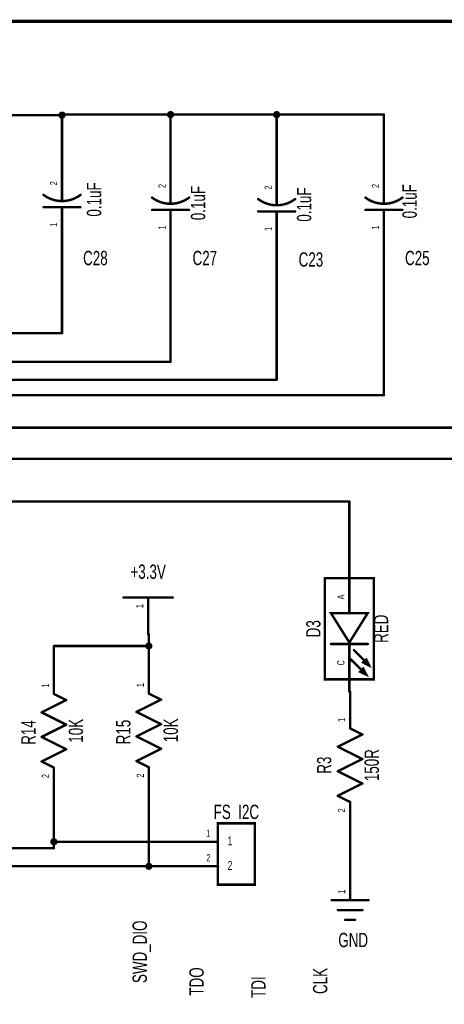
# Model space of a CAD drawing. Extents: x -0.3 to 11.2, y -0.5 to 7.6.
# Tile 13 of 14: x 7.2 to 8.9, y 3.6 to 7.6. Entities that reach past the tile are written whole.
import ezdxf
from ezdxf.enums import TextEntityAlignment as Align

# ---------------------------------------------------------------- set-up
doc = ezdxf.new("R2010")
doc.units = 0
for name, color, linetype in [('Element', 253, 'CONTINUOUS'), ('Net', 50, 'CONTINUOUS'), ('Pin', 50, 'CONTINUOUS'), ('Titles', 253, 'CONTINUOUS')]:
    doc.layers.add(name, color=color, linetype=linetype)

msp = doc.modelspace()

# ---------------------------------------------------------------- linework, layer by layer
at = {"layer": 'Element', "linetype": 'CONTINUOUS'}
for points, const_width in [([(7.3607, 6.8224), (7.3607, 6.8604)], 0.0098), ([(7.2855, 6.8476), (7.2921, 6.8429), (7.299, 6.8387), (7.3061, 6.835), (7.3135, 6.8317), (7.3211, 6.8289), (7.3288, 6.8266), (7.3367, 6.8247), (7.3446, 6.8234), (7.3527, 6.8227), (7.3607, 6.8224), (7.3688, 6.8227), (7.3768, 6.8235), (7.3848, 6.8248), (7.3927, 6.8266), (7.4004, 6.8289), (7.408, 6.8317), (7.4153, 6.835), (7.4225, 6.8387), (7.4294, 6.8429), (7.436, 6.8476)], 0.01), ([(7.7275, 6.8366), (7.7341, 6.8319), (7.741, 6.8277), (7.7481, 6.8239), (7.7555, 6.8207), (7.763, 6.8179), (7.7708, 6.8155), (7.7786, 6.8137), (7.7866, 6.8124), (7.7946, 6.8117), (7.8027, 6.8114), (7.8108, 6.8117), (7.8188, 6.8124), (7.8268, 6.8137), (7.8346, 6.8155), (7.8424, 6.8179), (7.8499, 6.8207), (7.8573, 6.824), (7.8644, 6.8277), (7.8713, 6.8319), (7.8779, 6.8366)], 0.01), ([(7.8027, 6.8114), (7.8027, 6.8494)], 0.0098), ([(8.1595, 6.8306), (8.1661, 6.8259), (8.173, 6.8217), (8.1801, 6.8179), (8.1875, 6.8147), (8.195, 6.8119), (8.2028, 6.8095), (8.2106, 6.8077), (8.2186, 6.8064), (8.2266, 6.8057), (8.2347, 6.8054), (8.2428, 6.8057), (8.2508, 6.8064), (8.2588, 6.8077), (8.2666, 6.8095), (8.2744, 6.8119), (8.2819, 6.8147), (8.2893, 6.818), (8.2964, 6.8217), (8.3033, 6.8259), (8.3099, 6.8306)], 0.01), ([(8.2347, 6.8054), (8.2347, 6.8434)], 0.0098), ([(8.5965, 6.8366), (8.6031, 6.8319), (8.61, 6.8277), (8.6171, 6.8239), (8.6245, 6.8207), (8.632, 6.8179), (8.6398, 6.8155), (8.6476, 6.8137), (8.6556, 6.8124), (8.6636, 6.8117), (8.6717, 6.8114), (8.6798, 6.8117), (8.6878, 6.8124), (8.6958, 6.8137), (8.7036, 6.8155), (8.7114, 6.8179), (8.7189, 6.8207), (8.7263, 6.824), (8.7334, 6.8277), (8.7403, 6.8319), (8.7469, 6.8366)], 0.01), ([(8.6717, 6.8114), (8.6717, 6.8494)], 0.0098), ([(7.4357, 6.7974), (7.2857, 6.7974)], 0.0098), ([(7.3607, 6.7604), (7.3607, 6.7974)], 0.0098), ([(7.8777, 6.7864), (7.7277, 6.7864)], 0.0098), ([(7.8027, 6.7494), (7.8027, 6.7864)], 0.0098), ([(8.3097, 6.7804), (8.1597, 6.7804)], 0.0098), ([(8.2347, 6.7434), (8.2347, 6.7804)], 0.0098), ([(8.7467, 6.7864), (8.5967, 6.7864)], 0.0098), ([(8.6717, 6.7494), (8.6717, 6.7864)], 0.0098), ([(8.4307, 5.2864), (8.6307, 5.2864), (8.6307, 4.8739), (8.4307, 4.8739), (8.4307, 5.2864)], 0.0098), ([(7.6114, 5.2069), (7.8114, 5.2069)], 0.0098), ([(8.5307, 5.1799), (8.5307, 5.1429)], 0.0098), ([(8.5307, 5.0239), (8.6057, 5.1439), (8.4557, 5.1439), (8.5307, 5.0239)], 0.0098), ([(8.4557, 5.0179), (8.6057, 5.0179)], 0.0098), ([(8.5307, 5.0179), (8.5307, 4.9799)], 0.0098), ([(8.5497, 4.9929), (8.6117, 4.9299)], 0.0098), ([(8.5367, 4.9549), (8.5997, 4.8929)], 0.0098), ([(8.5997, 4.9549), (8.5867, 4.9429), (8.6117, 4.9299), (8.5997, 4.9549)], 0.0098), ([(8.5867, 4.9179), (8.5747, 4.9049), (8.5997, 4.8929), (8.5867, 4.9179)], 0.0098), ([(7.3276, 4.8143), (7.3776, 4.7893)], 0.0098), ([(7.714, 4.8162), (7.764, 4.7912)], 0.0098), ([(7.3776, 4.7893), (7.2776, 4.7393)], 0.0098), ([(7.764, 4.7912), (7.664, 4.7412)], 0.0098), ([(7.2776, 4.7393), (7.3776, 4.6893)], 0.0098), ([(7.664, 4.7412), (7.764, 4.6912)], 0.0098), ([(7.3776, 4.6893), (7.2776, 4.6393)], 0.0098), ([(7.764, 4.6912), (7.664, 4.6412)], 0.0098), ([(8.5837, 4.6494), (8.4837, 4.5994)], 0.0098), ([(8.5337, 4.6744), (8.5837, 4.6494)], 0.0098), ([(7.2776, 4.6393), (7.3776, 4.5893)], 0.0098), ([(7.664, 4.6412), (7.764, 4.5912)], 0.0098), ([(7.3776, 4.5893), (7.2776, 4.5393)], 0.0098), ([(7.764, 4.5912), (7.664, 4.5412)], 0.0098), ([(8.4837, 4.5994), (8.5837, 4.5494)], 0.0098), ([(7.2776, 4.5393), (7.3276, 4.5143)], 0.0098), ([(7.664, 4.5412), (7.714, 4.5162)], 0.0098), ([(8.5837, 4.5494), (8.4837, 4.4994)], 0.0098), ([(8.4837, 4.4994), (8.5837, 4.4494)], 0.0098), ([(8.5837, 4.4494), (8.4837, 4.3994)], 0.0098), ([(8.4837, 4.3994), (8.5337, 4.3744)], 0.0098), ([(7.9957, 4.2874), (8.1456, 4.2874), (8.1456, 4.0374), (7.9957, 4.0374), (7.9957, 4.2874)], 0.0098), ([(8.4589, 3.9741), (8.6089, 3.9741)], 0.0098), ([(8.4839, 3.9341), (8.5839, 3.9341)], 0.0098), ([(8.5139, 3.8941), (8.5539, 3.8941)], 0.0098)]:
    msp.add_lwpolyline(points, dxfattribs=dict(at, const_width=const_width))
for points, const_width in [([(7.3583, 6.8604, 1), (7.3632, 6.8604, 1), (7.3583, 6.8604, 1)], 0.0049), ([(7.283, 6.8476, 1), (7.288, 6.8476, 1), (7.283, 6.8476, 1)], 0.005), ([(7.3583, 6.8224, 1), (7.3632, 6.8224, 1), (7.3583, 6.8224, 1)], 0.0049), ([(7.4335, 6.8476, 1), (7.4385, 6.8476, 1), (7.4335, 6.8476, 1)], 0.005), ([(7.725, 6.8366, 1), (7.73, 6.8366, 1), (7.725, 6.8366, 1)], 0.005), ([(7.8002, 6.8494, 1), (7.8052, 6.8494, 1), (7.8002, 6.8494, 1)], 0.0049), ([(7.8754, 6.8366, 1), (7.8804, 6.8366, 1), (7.8754, 6.8366, 1)], 0.005), ([(8.157, 6.8306, 1), (8.162, 6.8306, 1), (8.157, 6.8306, 1)], 0.005), ([(8.2322, 6.8434, 1), (8.2372, 6.8434, 1), (8.2322, 6.8434, 1)], 0.0049), ([(8.3074, 6.8306, 1), (8.3124, 6.8306, 1), (8.3074, 6.8306, 1)], 0.005), ([(8.594, 6.8366, 1), (8.599, 6.8366, 1), (8.594, 6.8366, 1)], 0.005), ([(8.6692, 6.8494, 1), (8.6742, 6.8494, 1), (8.6692, 6.8494, 1)], 0.0049), ([(8.7444, 6.8366, 1), (8.7494, 6.8366, 1), (8.7444, 6.8366, 1)], 0.005), ([(7.2833, 6.7974, 1), (7.2882, 6.7974, 1), (7.2833, 6.7974, 1)], 0.0049), ([(7.3583, 6.7974, 1), (7.3632, 6.7974, 1), (7.3583, 6.7974, 1)], 0.0049), ([(7.4333, 6.7974, 1), (7.4382, 6.7974, 1), (7.4333, 6.7974, 1)], 0.0049), ([(7.7252, 6.7864, 1), (7.7302, 6.7864, 1), (7.7252, 6.7864, 1)], 0.0049), ([(7.8002, 6.8114, 1), (7.8052, 6.8114, 1), (7.8002, 6.8114, 1)], 0.0049), ([(7.8002, 6.7864, 1), (7.8052, 6.7864, 1), (7.8002, 6.7864, 1)], 0.0049), ([(7.8752, 6.7864, 1), (7.8802, 6.7864, 1), (7.8752, 6.7864, 1)], 0.0049), ([(8.1572, 6.7804, 1), (8.1622, 6.7804, 1), (8.1572, 6.7804, 1)], 0.0049), ([(8.2322, 6.8054, 1), (8.2372, 6.8054, 1), (8.2322, 6.8054, 1)], 0.0049), ([(8.2322, 6.7804, 1), (8.2372, 6.7804, 1), (8.2322, 6.7804, 1)], 0.0049), ([(8.3072, 6.7804, 1), (8.3122, 6.7804, 1), (8.3072, 6.7804, 1)], 0.0049), ([(8.5942, 6.7864, 1), (8.5992, 6.7864, 1), (8.5942, 6.7864, 1)], 0.0049), ([(8.6692, 6.8114, 1), (8.6742, 6.8114, 1), (8.6692, 6.8114, 1)], 0.0049), ([(8.6692, 6.7864, 1), (8.6742, 6.7864, 1), (8.6692, 6.7864, 1)], 0.0049), ([(8.7442, 6.7864, 1), (8.7492, 6.7864, 1), (8.7442, 6.7864, 1)], 0.0049), ([(7.3583, 6.7604, 1), (7.3632, 6.7604, 1), (7.3583, 6.7604, 1)], 0.0049), ([(7.8002, 6.7494, 1), (7.8052, 6.7494, 1), (7.8002, 6.7494, 1)], 0.0049), ([(8.2322, 6.7434, 1), (8.2372, 6.7434, 1), (8.2322, 6.7434, 1)], 0.0049), ([(8.6692, 6.7494, 1), (8.6742, 6.7494, 1), (8.6692, 6.7494, 1)], 0.0049), ([(7.609, 5.2069, 1), (7.6139, 5.2069, 1), (7.609, 5.2069, 1)], 0.0049), ([(7.809, 5.2069, 1), (7.8139, 5.2069, 1), (7.809, 5.2069, 1)], 0.0049), ([(8.5282, 5.1799, 1), (8.5332, 5.1799, 1), (8.5282, 5.1799, 1)], 0.0049), ([(8.5282, 5.1429, 1), (8.5332, 5.1429, 1), (8.5282, 5.1429, 1)], 0.0049), ([(8.4532, 5.0179, 1), (8.4582, 5.0179, 1), (8.4532, 5.0179, 1)], 0.0049), ([(8.5282, 5.0239, 1), (8.5332, 5.0239, 1), (8.5282, 5.0239, 1)], 0.0049), ([(8.5282, 5.0179, 1), (8.5332, 5.0179, 1), (8.5282, 5.0179, 1)], 0.0049), ([(8.6032, 5.0179, 1), (8.6082, 5.0179, 1), (8.6032, 5.0179, 1)], 0.0049), ([(8.5282, 4.9799, 1), (8.5332, 4.9799, 1), (8.5282, 4.9799, 1)], 0.0049), ([(8.5472, 4.9929, 1), (8.5522, 4.9929, 1), (8.5472, 4.9929, 1)], 0.0049), ([(8.5342, 4.9549, 1), (8.5392, 4.9549, 1), (8.5342, 4.9549, 1)], 0.0049), ([(8.5972, 4.9549, 1), (8.6022, 4.9549, 1), (8.5972, 4.9549, 1)], 0.0049), ([(8.6092, 4.9299, 1), (8.6142, 4.9299, 1), (8.6092, 4.9299, 1)], 0.0049), ([(8.5842, 4.9179, 1), (8.5892, 4.9179, 1), (8.5842, 4.9179, 1)], 0.0049), ([(8.5972, 4.8929, 1), (8.6022, 4.8929, 1), (8.5972, 4.8929, 1)], 0.0049), ([(7.3252, 4.8143, 1), (7.3301, 4.8143, 1), (7.3252, 4.8143, 1)], 0.0049), ([(7.7116, 4.8162, 1), (7.7165, 4.8162, 1), (7.7116, 4.8162, 1)], 0.0049), ([(7.3752, 4.7893, 1), (7.3801, 4.7893, 1), (7.3752, 4.7893, 1)], 0.0049), ([(7.3752, 4.7893, 1), (7.3801, 4.7893, 1), (7.3752, 4.7893, 1)], 0.0049), ([(7.7616, 4.7912, 1), (7.7665, 4.7912, 1), (7.7616, 4.7912, 1)], 0.0049), ([(7.7616, 4.7912, 1), (7.7665, 4.7912, 1), (7.7616, 4.7912, 1)], 0.0049), ([(7.2752, 4.7393, 1), (7.2801, 4.7393, 1), (7.2752, 4.7393, 1)], 0.0049), ([(7.2752, 4.7393, 1), (7.2801, 4.7393, 1), (7.2752, 4.7393, 1)], 0.0049), ([(7.6616, 4.7412, 1), (7.6665, 4.7412, 1), (7.6616, 4.7412, 1)], 0.0049), ([(7.6616, 4.7412, 1), (7.6665, 4.7412, 1), (7.6616, 4.7412, 1)], 0.0049), ([(7.3752, 4.6893, 1), (7.3801, 4.6893, 1), (7.3752, 4.6893, 1)], 0.0049), ([(7.3752, 4.6893, 1), (7.3801, 4.6893, 1), (7.3752, 4.6893, 1)], 0.0049), ([(7.7616, 4.6912, 1), (7.7665, 4.6912, 1), (7.7616, 4.6912, 1)], 0.0049), ([(7.7616, 4.6912, 1), (7.7665, 4.6912, 1), (7.7616, 4.6912, 1)], 0.0049), ([(8.5312, 4.6744, 1), (8.5362, 4.6744, 1), (8.5312, 4.6744, 1)], 0.0049), ([(8.5812, 4.6494, 1), (8.5862, 4.6494, 1), (8.5812, 4.6494, 1)], 0.0049), ([(8.5812, 4.6494, 1), (8.5862, 4.6494, 1), (8.5812, 4.6494, 1)], 0.0049), ([(7.2752, 4.6393, 1), (7.2801, 4.6393, 1), (7.2752, 4.6393, 1)], 0.0049), ([(7.2752, 4.6393, 1), (7.2801, 4.6393, 1), (7.2752, 4.6393, 1)], 0.0049), ([(7.6616, 4.6412, 1), (7.6665, 4.6412, 1), (7.6616, 4.6412, 1)], 0.0049), ([(7.6616, 4.6412, 1), (7.6665, 4.6412, 1), (7.6616, 4.6412, 1)], 0.0049), ([(7.3752, 4.5893, 1), (7.3801, 4.5893, 1), (7.3752, 4.5893, 1)], 0.0049), ([(7.3752, 4.5893, 1), (7.3801, 4.5893, 1), (7.3752, 4.5893, 1)], 0.0049), ([(7.7616, 4.5912, 1), (7.7665, 4.5912, 1), (7.7616, 4.5912, 1)], 0.0049), ([(7.7616, 4.5912, 1), (7.7665, 4.5912, 1), (7.7616, 4.5912, 1)], 0.0049), ([(8.4812, 4.5994, 1), (8.4862, 4.5994, 1), (8.4812, 4.5994, 1)], 0.0049), ([(8.4812, 4.5994, 1), (8.4862, 4.5994, 1), (8.4812, 4.5994, 1)], 0.0049), ([(7.2752, 4.5393, 1), (7.2801, 4.5393, 1), (7.2752, 4.5393, 1)], 0.0049), ([(7.2752, 4.5393, 1), (7.2801, 4.5393, 1), (7.2752, 4.5393, 1)], 0.0049), ([(7.6616, 4.5412, 1), (7.6665, 4.5412, 1), (7.6616, 4.5412, 1)], 0.0049), ([(7.6616, 4.5412, 1), (7.6665, 4.5412, 1), (7.6616, 4.5412, 1)], 0.0049), ([(8.5812, 4.5494, 1), (8.5862, 4.5494, 1), (8.5812, 4.5494, 1)], 0.0049), ([(8.5812, 4.5494, 1), (8.5862, 4.5494, 1), (8.5812, 4.5494, 1)], 0.0049), ([(7.3252, 4.5143, 1), (7.3301, 4.5143, 1), (7.3252, 4.5143, 1)], 0.0049), ([(7.7116, 4.5162, 1), (7.7165, 4.5162, 1), (7.7116, 4.5162, 1)], 0.0049), ([(8.4812, 4.4994, 1), (8.4862, 4.4994, 1), (8.4812, 4.4994, 1)], 0.0049), ([(8.4812, 4.4994, 1), (8.4862, 4.4994, 1), (8.4812, 4.4994, 1)], 0.0049), ([(8.5812, 4.4494, 1), (8.5862, 4.4494, 1), (8.5812, 4.4494, 1)], 0.0049), ([(8.5812, 4.4494, 1), (8.5862, 4.4494, 1), (8.5812, 4.4494, 1)], 0.0049), ([(8.4812, 4.3994, 1), (8.4862, 4.3994, 1), (8.4812, 4.3994, 1)], 0.0049), ([(8.4812, 4.3994, 1), (8.4862, 4.3994, 1), (8.4812, 4.3994, 1)], 0.0049), ([(8.5312, 4.3744, 1), (8.5362, 4.3744, 1), (8.5312, 4.3744, 1)], 0.0049), ([(8.4564, 3.9741, 1), (8.4614, 3.9741, 1), (8.4564, 3.9741, 1)], 0.0049), ([(8.6064, 3.9741, 1), (8.6114, 3.9741, 1), (8.6064, 3.9741, 1)], 0.0049), ([(8.4814, 3.9341, 1), (8.4864, 3.9341, 1), (8.4814, 3.9341, 1)], 0.0049), ([(8.5814, 3.9341, 1), (8.5864, 3.9341, 1), (8.5814, 3.9341, 1)], 0.0049), ([(8.5114, 3.8941, 1), (8.5164, 3.8941, 1), (8.5114, 3.8941, 1)], 0.0049), ([(8.5514, 3.8941, 1), (8.5564, 3.8941, 1), (8.5514, 3.8941, 1)], 0.0049)]:
    msp.add_lwpolyline(points, format="xyb", dxfattribs=dict(at, const_width=const_width))
at = {"layer": 'Net', "linetype": 'CONTINUOUS', "const_width": 0.0098}
for points in [[(7.3509, 7.1726), (7.3514, 7.1696), (7.3528, 7.1668), (7.3549, 7.1646), (7.3577, 7.1632), (7.3607, 7.1628), (7.3638, 7.1632), (7.3665, 7.1646), (7.3687, 7.1668), (7.3701, 7.1696), (7.3706, 7.1726), (7.3701, 7.1756), (7.3687, 7.1784), (7.3665, 7.1806), (7.3638, 7.182), (7.3607, 7.1824), (7.3577, 7.182), (7.3549, 7.1806), (7.3528, 7.1784), (7.3514, 7.1756), (7.3509, 7.1726)], [(7.7929, 7.1747), (7.7933, 7.1716), (7.7947, 7.1689), (7.7969, 7.1667), (7.7997, 7.1653), (7.8027, 7.1648), (7.8057, 7.1653), (7.8085, 7.1667), (7.8107, 7.1689), (7.8121, 7.1716), (7.8125, 7.1747), (7.8121, 7.1777), (7.8107, 7.1805), (7.8085, 7.1826), (7.8057, 7.184), (7.8027, 7.1845), (7.7997, 7.184), (7.7969, 7.1826), (7.7947, 7.1805), (7.7933, 7.1777), (7.7929, 7.1747)], [(8.2249, 7.1747), (8.2253, 7.1716), (8.2267, 7.1689), (8.2289, 7.1667), (8.2317, 7.1653), (8.2347, 7.1648), (8.2377, 7.1653), (8.2405, 7.1667), (8.2427, 7.1689), (8.2441, 7.1716), (8.2445, 7.1747), (8.2441, 7.1777), (8.2427, 7.1805), (8.2405, 7.1826), (8.2377, 7.184), (8.2347, 7.1845), (8.2317, 7.184), (8.2289, 7.1826), (8.2267, 7.1805), (8.2253, 7.1777), (8.2249, 7.1747)], [(3.5787, 7.1726), (7.3607, 7.1726)], [(7.3607, 7.1726), (7.3607, 7.1747)], [(7.3607, 7.1747), (8.2347, 7.1747)], [(7.3607, 7.1726), (7.3607, 7.0104)], [(7.8027, 6.9994), (7.8027, 7.1747)], [(8.6717, 7.1747), (8.2347, 7.1747)], [(8.2347, 7.1747), (8.2347, 6.9934)], [(8.6717, 6.9994), (8.6717, 7.1747)], [(7.3607, 6.2844), (7.3607, 6.6104)], [(7.8027, 6.5994), (7.8027, 6.1679)], [(8.2347, 6.0946), (8.2347, 6.5934)], [(8.6717, 6.0318), (8.6717, 6.5994)], [(5.36, 6.2844), (7.3607, 6.2844)], [(7.8027, 6.1679), (5.535, 6.1679)], [(5.6103, 6.0946), (8.2347, 6.0946)], [(5.685, 6.0318), (8.6717, 6.0318)], [(9.4472, 5.8993), (5.96, 5.8993)], [(6.26, 5.7726), (9.2477, 5.7726)], [(7.1222, 5.5989), (8.5307, 5.5989)], [(8.5307, 5.5989), (8.5307, 5.3234)], [(7.714, 5.0569), (7.714, 4.9662)], [(7.714, 5.0099), (7.3276, 5.0099)], [(7.3276, 5.0099), (7.3276, 4.9643)], [(7.7042, 5.0099), (7.7047, 5.0069), (7.7061, 5.0041), (7.7083, 5.0019), (7.711, 5.0005), (7.714, 5.0001), (7.7171, 5.0005), (7.7198, 5.0019), (7.722, 5.0041), (7.7234, 5.0069), (7.7239, 5.0099), (7.7234, 5.0129), (7.722, 5.0157), (7.7198, 5.0179), (7.7171, 5.0193), (7.714, 5.0197), (7.711, 5.0193), (7.7083, 5.0179), (7.7061, 5.0157), (7.7047, 5.0129), (7.7042, 5.0099)], [(8.5337, 4.8244), (8.5337, 4.8244)], [(7.3276, 4.1861), (7.3276, 4.3643)], [(7.714, 4.3662), (7.714, 4.1124)], [(7.3178, 4.2124), (7.3183, 4.2093), (7.3197, 4.2066), (7.3218, 4.2044), (7.3246, 4.203), (7.3276, 4.2025), (7.3307, 4.203), (7.3334, 4.2044), (7.3356, 4.2066), (7.337, 4.2093), (7.3375, 4.2124), (7.337, 4.2154), (7.3356, 4.2181), (7.3334, 4.2203), (7.3307, 4.2217), (7.3276, 4.2222), (7.3246, 4.2217), (7.3218, 4.2203), (7.3197, 4.2181), (7.3183, 4.2154), (7.3178, 4.2124)], [(7.8457, 4.2124), (7.3276, 4.2124)], [(8.5337, 4.1241), (8.5337, 4.2244)], [(6.51, 4.1861), (7.3276, 4.1861)], [(6.51, 4.1124), (7.846, 4.1124)], [(7.7042, 4.1124), (7.7047, 4.1093), (7.7061, 4.1066), (7.7083, 4.1044), (7.711, 4.103), (7.714, 4.1025), (7.7171, 4.103), (7.7198, 4.1044), (7.722, 4.1066), (7.7234, 4.1093), (7.7239, 4.1124), (7.7234, 4.1154), (7.722, 4.1181), (7.7198, 4.1203), (7.7171, 4.1217), (7.714, 4.1222), (7.711, 4.1217), (7.7083, 4.1203), (7.7061, 4.1181), (7.7047, 4.1154), (7.7042, 4.1124)]]:
    msp.add_lwpolyline(points, dxfattribs=at)
at = {"layer": 'Net', "linetype": 'CONTINUOUS', "const_width": 0.0049}
for points in [[(7.3484, 7.1726, 1), (7.3533, 7.1726, 1), (7.3484, 7.1726, 1)], [(7.3583, 7.1747, 1), (7.3632, 7.1747, 1), (7.3583, 7.1747, 1)], [(7.3583, 7.1747, 1), (7.3632, 7.1747, 1), (7.3583, 7.1747, 1)], [(7.3583, 7.1726, 1), (7.3632, 7.1726, 1), (7.3583, 7.1726, 1)], [(7.3583, 7.1726, 1), (7.3632, 7.1726, 1), (7.3583, 7.1726, 1)], [(7.3583, 7.1726, 1), (7.3632, 7.1726, 1), (7.3583, 7.1726, 1)], [(7.7904, 7.1747, 1), (7.7953, 7.1747, 1), (7.7904, 7.1747, 1)], [(7.8002, 7.1747, 1), (7.8052, 7.1747, 1), (7.8002, 7.1747, 1)], [(8.2224, 7.1747, 1), (8.2273, 7.1747, 1), (8.2224, 7.1747, 1)], [(8.2322, 7.1747, 1), (8.2372, 7.1747, 1), (8.2322, 7.1747, 1)], [(8.2322, 7.1747, 1), (8.2372, 7.1747, 1), (8.2322, 7.1747, 1)], [(8.2322, 7.1747, 1), (8.2372, 7.1747, 1), (8.2322, 7.1747, 1)], [(8.6692, 7.1747, 1), (8.6742, 7.1747, 1), (8.6692, 7.1747, 1)], [(8.6692, 7.1747, 1), (8.6742, 7.1747, 1), (8.6692, 7.1747, 1)], [(7.3583, 7.0104, 1), (7.3632, 7.0104, 1), (7.3583, 7.0104, 1)], [(7.8002, 6.9994, 1), (7.8052, 6.9994, 1), (7.8002, 6.9994, 1)], [(8.2322, 6.9934, 1), (8.2372, 6.9934, 1), (8.2322, 6.9934, 1)], [(8.6692, 6.9994, 1), (8.6742, 6.9994, 1), (8.6692, 6.9994, 1)], [(7.3583, 6.6104, 1), (7.3632, 6.6104, 1), (7.3583, 6.6104, 1)], [(7.8002, 6.5994, 1), (7.8052, 6.5994, 1), (7.8002, 6.5994, 1)], [(8.2322, 6.5934, 1), (8.2372, 6.5934, 1), (8.2322, 6.5934, 1)], [(8.6692, 6.5994, 1), (8.6742, 6.5994, 1), (8.6692, 6.5994, 1)], [(7.3583, 6.2844, 1), (7.3632, 6.2844, 1), (7.3583, 6.2844, 1)], [(7.3583, 6.2844, 1), (7.3632, 6.2844, 1), (7.3583, 6.2844, 1)], [(7.8002, 6.1679, 1), (7.8052, 6.1679, 1), (7.8002, 6.1679, 1)], [(7.8002, 6.1679, 1), (7.8052, 6.1679, 1), (7.8002, 6.1679, 1)], [(8.2322, 6.0946, 1), (8.2372, 6.0946, 1), (8.2322, 6.0946, 1)], [(8.2322, 6.0946, 1), (8.2372, 6.0946, 1), (8.2322, 6.0946, 1)], [(8.6692, 6.0318, 1), (8.6742, 6.0318, 1), (8.6692, 6.0318, 1)], [(8.6692, 6.0318, 1), (8.6742, 6.0318, 1), (8.6692, 6.0318, 1)], [(8.5282, 5.5989, 1), (8.5332, 5.5989, 1), (8.5282, 5.5989, 1)], [(8.5282, 5.5989, 1), (8.5332, 5.5989, 1), (8.5282, 5.5989, 1)], [(8.5282, 5.3234, 1), (8.5332, 5.3234, 1), (8.5282, 5.3234, 1)], [(7.7116, 5.0569, 1), (7.7165, 5.0569, 1), (7.7116, 5.0569, 1)], [(7.3252, 5.0099, 1), (7.3301, 5.0099, 1), (7.3252, 5.0099, 1)], [(7.3252, 5.0099, 1), (7.3301, 5.0099, 1), (7.3252, 5.0099, 1)], [(7.7017, 5.0099, 1), (7.7067, 5.0099, 1), (7.7017, 5.0099, 1)], [(7.7116, 5.0099, 1), (7.7165, 5.0099, 1), (7.7116, 5.0099, 1)], [(7.3252, 4.9643, 1), (7.3301, 4.9643, 1), (7.3252, 4.9643, 1)], [(7.7116, 4.9662, 1), (7.7165, 4.9662, 1), (7.7116, 4.9662, 1)], [(8.5312, 4.8244, 1), (8.5362, 4.8244, 1), (8.5312, 4.8244, 1)], [(7.3252, 4.3643, 1), (7.3301, 4.3643, 1), (7.3252, 4.3643, 1)], [(7.7116, 4.3662, 1), (7.7165, 4.3662, 1), (7.7116, 4.3662, 1)], [(7.3153, 4.2124, 1), (7.3203, 4.2124, 1), (7.3153, 4.2124, 1)], [(7.3252, 4.2124, 1), (7.3301, 4.2124, 1), (7.3252, 4.2124, 1)], [(7.8432, 4.2124, 1), (7.8481, 4.2124, 1), (7.8432, 4.2124, 1)], [(8.5312, 4.2244, 1), (8.5362, 4.2244, 1), (8.5312, 4.2244, 1)], [(7.3252, 4.1861, 1), (7.3301, 4.1861, 1), (7.3252, 4.1861, 1)], [(7.3252, 4.1861, 1), (7.3301, 4.1861, 1), (7.3252, 4.1861, 1)], [(7.7017, 4.1124, 1), (7.7067, 4.1124, 1), (7.7017, 4.1124, 1)], [(7.7116, 4.1124, 1), (7.7165, 4.1124, 1), (7.7116, 4.1124, 1)], [(7.8436, 4.1124, 1), (7.8485, 4.1124, 1), (7.8436, 4.1124, 1)], [(8.5312, 4.1241, 1), (8.5362, 4.1241, 1), (8.5312, 4.1241, 1)]]:
    msp.add_lwpolyline(points, format="xyb", dxfattribs=at)
at = {"layer": 'Pin', "linetype": 'CONTINUOUS', "const_width": 0.0098}
for points in [[(7.3607, 6.8604), (7.3607, 7.0104)], [(7.8027, 6.8494), (7.8027, 6.9994)], [(8.2347, 6.8434), (8.2347, 6.9934)], [(8.6717, 6.8494), (8.6717, 6.9994)], [(7.3607, 6.7604), (7.3607, 6.6104)], [(7.8027, 6.7494), (7.8027, 6.5994)], [(8.2347, 6.7434), (8.2347, 6.5934)], [(8.6717, 6.7494), (8.6717, 6.5994)], [(8.5307, 5.1734), (8.5307, 5.3234)], [(7.7114, 5.2069), (7.7114, 5.0569)], [(8.5307, 4.9744), (8.5307, 4.8244)], [(7.3276, 4.8143), (7.3276, 4.9643)], [(7.714, 4.8162), (7.714, 4.9662)], [(8.5337, 4.6744), (8.5337, 4.8244)], [(7.3276, 4.5143), (7.3276, 4.3643)], [(7.714, 4.5162), (7.714, 4.3662)], [(8.5337, 4.3744), (8.5337, 4.2244)], [(7.9957, 4.2124), (7.8457, 4.2124)], [(7.996, 4.1124), (7.846, 4.1124)], [(8.5339, 3.9741), (8.5339, 4.1241)]]:
    msp.add_lwpolyline(points, dxfattribs=at)
at = {"layer": 'Pin', "linetype": 'CONTINUOUS', "const_width": 0.0049}
for points in [[(7.3583, 7.0104, 1), (7.3632, 7.0104, 1), (7.3583, 7.0104, 1)], [(7.8002, 6.9994, 1), (7.8052, 6.9994, 1), (7.8002, 6.9994, 1)], [(8.2322, 6.9934, 1), (8.2372, 6.9934, 1), (8.2322, 6.9934, 1)], [(8.6692, 6.9994, 1), (8.6742, 6.9994, 1), (8.6692, 6.9994, 1)], [(7.3583, 6.8604, 1), (7.3632, 6.8604, 1), (7.3583, 6.8604, 1)], [(7.8002, 6.8494, 1), (7.8052, 6.8494, 1), (7.8002, 6.8494, 1)], [(8.2322, 6.8434, 1), (8.2372, 6.8434, 1), (8.2322, 6.8434, 1)], [(8.6692, 6.8494, 1), (8.6742, 6.8494, 1), (8.6692, 6.8494, 1)], [(7.3583, 6.7604, 1), (7.3632, 6.7604, 1), (7.3583, 6.7604, 1)], [(7.8002, 6.7494, 1), (7.8052, 6.7494, 1), (7.8002, 6.7494, 1)], [(8.2322, 6.7434, 1), (8.2372, 6.7434, 1), (8.2322, 6.7434, 1)], [(8.6692, 6.7494, 1), (8.6742, 6.7494, 1), (8.6692, 6.7494, 1)], [(7.3583, 6.6104, 1), (7.3632, 6.6104, 1), (7.3583, 6.6104, 1)], [(7.8002, 6.5994, 1), (7.8052, 6.5994, 1), (7.8002, 6.5994, 1)], [(8.2322, 6.5934, 1), (8.2372, 6.5934, 1), (8.2322, 6.5934, 1)], [(8.6692, 6.5994, 1), (8.6742, 6.5994, 1), (8.6692, 6.5994, 1)], [(8.5282, 5.3234, 1), (8.5332, 5.3234, 1), (8.5282, 5.3234, 1)], [(7.709, 5.2069, 1), (7.7139, 5.2069, 1), (7.709, 5.2069, 1)], [(8.5282, 5.1734, 1), (8.5332, 5.1734, 1), (8.5282, 5.1734, 1)], [(7.709, 5.0569, 1), (7.7139, 5.0569, 1), (7.709, 5.0569, 1)], [(8.5282, 4.9744, 1), (8.5332, 4.9744, 1), (8.5282, 4.9744, 1)], [(7.3252, 4.9643, 1), (7.3301, 4.9643, 1), (7.3252, 4.9643, 1)], [(7.7116, 4.9662, 1), (7.7165, 4.9662, 1), (7.7116, 4.9662, 1)], [(7.3252, 4.8143, 1), (7.3301, 4.8143, 1), (7.3252, 4.8143, 1)], [(7.7116, 4.8162, 1), (7.7165, 4.8162, 1), (7.7116, 4.8162, 1)], [(8.5282, 4.8244, 1), (8.5332, 4.8244, 1), (8.5282, 4.8244, 1)], [(8.5312, 4.8244, 1), (8.5362, 4.8244, 1), (8.5312, 4.8244, 1)], [(8.5312, 4.6744, 1), (8.5362, 4.6744, 1), (8.5312, 4.6744, 1)], [(7.3252, 4.5143, 1), (7.3301, 4.5143, 1), (7.3252, 4.5143, 1)], [(7.7116, 4.5162, 1), (7.7165, 4.5162, 1), (7.7116, 4.5162, 1)], [(8.5312, 4.3744, 1), (8.5362, 4.3744, 1), (8.5312, 4.3744, 1)], [(7.3252, 4.3643, 1), (7.3301, 4.3643, 1), (7.3252, 4.3643, 1)], [(7.7116, 4.3662, 1), (7.7165, 4.3662, 1), (7.7116, 4.3662, 1)], [(7.8432, 4.2124, 1), (7.8481, 4.2124, 1), (7.8432, 4.2124, 1)], [(7.9932, 4.2124, 1), (7.9981, 4.2124, 1), (7.9932, 4.2124, 1)], [(8.5312, 4.2244, 1), (8.5362, 4.2244, 1), (8.5312, 4.2244, 1)], [(7.8436, 4.1124, 1), (7.8485, 4.1124, 1), (7.8436, 4.1124, 1)], [(7.9936, 4.1124, 1), (7.9985, 4.1124, 1), (7.9936, 4.1124, 1)], [(8.5314, 4.1241, 1), (8.5364, 4.1241, 1), (8.5314, 4.1241, 1)], [(8.5314, 3.9741, 1), (8.5364, 3.9741, 1), (8.5314, 3.9741, 1)]]:
    msp.add_lwpolyline(points, format="xyb", dxfattribs=at)
at = {"layer": 'Titles', "linetype": 'CONTINUOUS', "const_width": 0.0131}
msp.add_lwpolyline([(11.2236, -0.5132), (-0.2694, -0.5132), (-0.2694, 7.5548), (11.2236, 7.5548), (11.2236, -0.5132)], dxfattribs=at)

# ---------------------------------------------------------------- texts
at = {"layer": 'Element', "width": 0.7}
for s, p in [('0.1uF', (7.4619, 6.8289)), ('0.1uF', (7.8853, 6.8142)), ('0.1uF', (8.3173, 6.8082)), ('0.1uF', (8.7469, 6.8216)), ('RED', (8.6307, 5.0801)), ('10K', (7.3878, 4.6643)), ('10K', (7.7742, 4.6662)), ('150R', (8.5928, 4.5244)), ('SWD_DIO', (7.6479, 3.764)), ('TDO', (7.8794, 3.6431)), ('CLK', (8.3827, 3.6452)), ('TDI', (8.1312, 3.6201))]:
    msp.add_text(s, height=0.0583, rotation=90, dxfattribs=at).set_placement(p, align=Align.TOP_CENTER)
for s, p in [('C28', (7.4966, 6.5437)), ('C27', (7.9423, 6.5438)), ('C25', (8.8076, 6.5438)), ('C23', (8.3743, 6.5378)), ('+3.3V', (7.7114, 5.2659)), ('FS_I2C', (8.0706, 4.2874)), ('GND', (8.5464, 3.7654))]:
    msp.add_text(s, height=0.0583, dxfattribs=at).set_placement(p, align=Align.BOTTOM_CENTER)
for s, p in [('D3', (8.4307, 5.0801)), ('R14', (7.2705, 4.6573)), ('R15', (7.6569, 4.6593)), ('R3', (8.4746, 4.5244))]:
    msp.add_text(s, height=0.0583, rotation=90, dxfattribs=at).set_placement(p, align=Align.BOTTOM_CENTER)
at = {"layer": 'Pin', "width": 0.7}
for s, p in [('2', (7.3115, 6.8867)), ('2', (7.7535, 6.8756)), ('2', (8.1855, 6.8696)), ('2', (8.6225, 6.8756)), ('1', (7.3115, 6.7178)), ('1', (7.7535, 6.7067)), ('1', (8.1855, 6.7007)), ('1', (8.6225, 6.7067)), ('A', (8.4815, 5.1996)), ('1', (7.6622, 5.1642)), ('C', (8.4815, 4.9306)), ('1', (7.2784, 4.8405)), ('1', (7.6648, 4.8425)), ('1', (8.4845, 4.7006)), ('2', (7.2784, 4.4717)), ('2', (7.6648, 4.4736)), ('2', (8.4845, 4.3317)), ('1', (8.4847, 4.0004))]:
    msp.add_text(s, height=0.0292, rotation=90, dxfattribs=at).set_placement(p, align=Align.TOP_LEFT)
for s, height, p in [('1', 0.0292, (7.9481, 4.2616)), ('1', 0.0365, (8.0351, 4.2342)), ('2', 0.0292, (7.9485, 4.1616)), ('2', 0.0365, (8.0354, 4.1342))]:
    msp.add_text(s, height=height, dxfattribs=at).set_placement(p, align=Align.TOP_LEFT)

doc.saveas('drawing.dxf')
